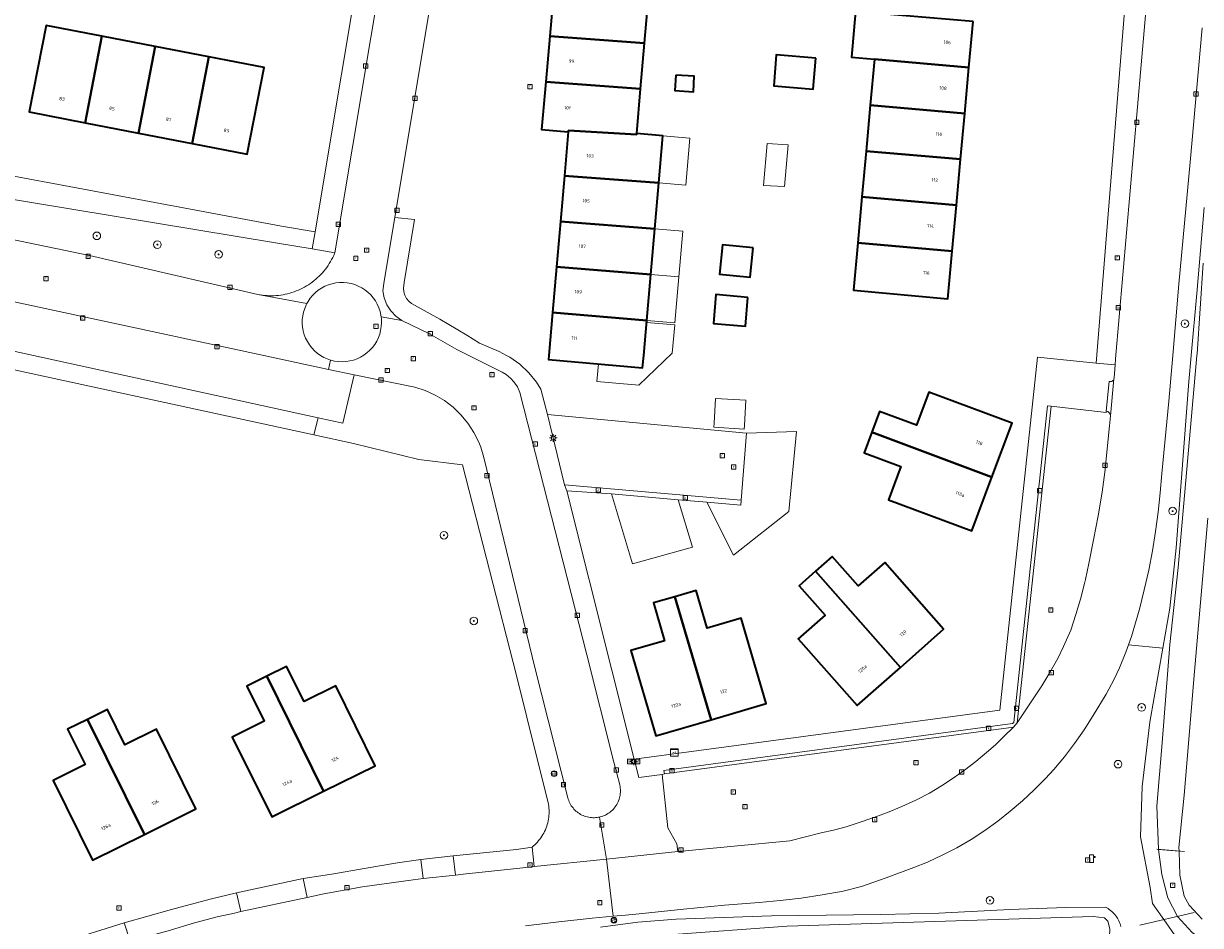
# Model space of a CAD drawing. Header units: metres. Extents: x 253733 to 254887, y 592782 to 593713.
# Tile 11 of 27: x 254125 to 254248, y 593077 to 593172. Entities that reach past the tile are written whole.
import ezdxf
from ezdxf.enums import TextEntityAlignment as Align

# ---------------------------------------------------------------- set-up
doc = ezdxf.new("R2010")
doc.units = ezdxf.units.M
for name, color, linetype, lineweight in [('B-WE-GR-BOOM-S', 5, 'Continuous', 25), ('B-WE-GR-GROENVOORZIENING-GV', 6, 'Continuous', 18), ('B-WE-IE-MEUBILAIR_WEGMEUBILAIR-S', 6, 'Continuous', 25), ('B-WE-IE-MEUBILAIR_WEGMEUBILAIR_VERKEERSBORD-S', 6, 'Continuous', 25), ('B-WE-KL-ET_KAST-S', 6, 'Continuous', 25), ('B-WE-KL-ET_LS_OV_LICHTMAST-S', 6, 'Continuous', 25), ('B-WE-KL-WATER-S', 6, 'Continuous', 25), ('B-WE-KW-KUNSTWERK_DUIKER-G', 6, 'Continuous', 18), ('B-WE-KW-KUNSTWERK_STUW-G', 6, 'Continuous', 18), ('B-WE-OG-BEBOUWING-GV', 2, 'Continuous', 35), ('B-WE-OG-BEBOUWING-T18', 6, 'Continuous', 18), ('B-WE-OG-BEBOUWING_LUIFEL-GV', 2, 'Continuous', 18), ('B-WE-OG-BEBOUWING_OVERBOUWING-GV', 2, 'Continuous', 18), ('B-WE-OG-TERREIN_CULTUURSCHEIDING-GV', 5, 'Continuous', 18), ('B-WE-OG-TERREIN_ERF-GV', 5, 'Continuous', 18), ('B-WE-OG-WATER-GV', 5, 'Continuous', 18), ('B-WE-OG-WATER_SLOOT-GV', 5, 'Continuous', 18), ('B-WE-RI-GWA_KOLK-S', 6, 'Continuous', 25), ('B-WE-RI-GWA_RIOOLPUT-S', 6, 'Continuous', 25), ('B-WE-VH-GOOT-G', 5, 'Continuous', 18), ('B-WE-VH-VERHARDING_BETONSTRAATSTEEN-GV', 5, 'Continuous', 18), ('B-WE-VH-VERHARDING_GESLOTEN-GV', 5, 'Continuous', 18), ('B-WE-VH-VERHARDING_OPEN-GV', 5, 'Continuous', 18), ('B-WE-VH-VERHARDING_TEGEL-GV', 5, 'Continuous', 18)]:
    doc.layers.add(name, color=color, linetype=linetype, lineweight=lineweight)
doc.styles.add('NLCS-ISO', font='NLCS-ISO.ttf')
doc.styles.add('NLCS-ISO-M200-T18', font='NLCS-ISO.ttf', dxfattribs={"height": 0.36})

# ---------------------------------------------------------------- blocks, each defined once
blk = doc.blocks.new('SIE-WEG_VERKEERSBORD-SO')
at = {"color": 0, "linetype": 'ByBlock', "lineweight": 18}
blk.add_lwpolyline([(-1.125, -1.125), (1.125, -1.125), (1.125, 1.125), (-1.125, 1.125)], close=True, dxfattribs=at)
at = {"color": 0, "linetype": 'ByBlock', "lineweight": 18, "style": 'NLCS-ISO'}
blk.add_text('vb', height=1.5, dxfattribs=at).set_placement((0, 0), align=Align.MIDDLE_CENTER)
blk = doc.blocks.new('SIE-WEG_VERKEERSBORD_STRAATNAAM-SO')
at = {"color": 0, "linetype": 'ByBlock', "lineweight": 18}
blk.add_lwpolyline([(-3.25, -1.25), (3.25, -1.25), (3.25, 1.25), (-3.25, 1.25)], close=True, dxfattribs=at)
at = {"color": 0, "linetype": 'ByBlock', "lineweight": 18, "style": 'NLCS-ISO'}
blk.add_text('straat', height=1.5, dxfattribs=at).set_placement((0, 0.15), align=Align.MIDDLE_CENTER)
blk = doc.blocks.new('SKL-WATER_POMP-SO')
at = {"color": 0, "linetype": 'ByBlock', "lineweight": 18}
blk.add_lwpolyline([(1, 1.09), (1, 2), (-1, 2), (-1, -2), (1, -2), (1, 0.57), (1.85, 0.57), (1.85, 1.09)], close=True, dxfattribs=at)
blk = doc.blocks.new('SKL-ET_KAST_ELEKTRA-SO')
at = {"color": 0, "linetype": 'ByBlock', "lineweight": 18}
for points in [[(-2, 2), (2, 2), (2, 1.68), (-2, 1.68)], [(-2, 1.52), (2, 1.52), (2, -2), (-2, -2)]]:
    blk.add_lwpolyline(points, close=True, dxfattribs=at)
at = {"color": 0, "linetype": 'ByBlock', "lineweight": 18, "style": 'NLCS-ISO'}
blk.add_text('et', height=1.5, dxfattribs=at).set_placement((0, 0), align=Align.MIDDLE_CENTER)
blk = doc.blocks.new('SIE-WEG_PAAL_VERKEERSBORD-SO')
at = {"color": 0, "linetype": 'ByBlock', "lineweight": 18}
blk.add_circle((0, 0), 1.5, dxfattribs=at)
at = {"color": 0, "linetype": 'ByBlock', "lineweight": 18, "style": 'NLCS-ISO'}
blk.add_text('vb', height=1.5, dxfattribs=at).set_placement((0, 0.13), align=Align.MIDDLE_CENTER)
blk = doc.blocks.new('SKL-ET_OV_LICHTMAST-SO')
at = {"color": 0, "linetype": 'ByBlock', "lineweight": 18}
for points in [[(-1.25, 0), (-2, 0)], [(-1.41, 1.41), (-0.88, 0.88)], [(0, 2), (0, 1.25)], [(0.88, 0.88), (1.41, 1.41)], [(2, 0), (1.25, 0)], [(-1.41, -1.41), (-0.88, -0.88)], [(0, -1.25), (0, -2)], [(0.88, -0.88), (1.41, -1.41)]]:
    blk.add_lwpolyline(points, dxfattribs=at)
blk.add_circle((0, 0), 1, dxfattribs=at)
blk = doc.blocks.new('SRI-PUT_INSPECTIEPUT_RIOOLPUT-SO')
at = {"color": 0, "linetype": 'ByBlock', "lineweight": 18}
blk.add_lwpolyline([(-1.12, -1.12), (1.12, -1.12), (1.12, 1.12), (-1.12, 1.12)], close=True, dxfattribs=at)
at = {"color": 0, "linetype": 'ByBlock', "lineweight": 18, "style": 'NLCS-ISO'}
blk.add_text('r', height=1.5, dxfattribs=at).set_placement((0, 0.28), align=Align.MIDDLE_CENTER)
blk = doc.blocks.new('SRI-KOLK-SO')
at = {"color": 0, "linetype": 'ByBlock', "lineweight": 18}
blk.add_lwpolyline([(-1.125, -1.125), (1.125, -1.125), (1.125, 1.125), (-1.125, 1.125)], close=True, dxfattribs=at)
at = {"color": 0, "linetype": 'ByBlock', "lineweight": 18, "style": 'NLCS-ISO'}
blk.add_text('k', height=1.5, dxfattribs=at).set_placement((0, 0), align=Align.MIDDLE_CENTER)
blk = doc.blocks.new('SGR-BOOM_01-SO')
at = {"linetype": 'ByBlock', "lineweight": 18}
h = blk.add_hatch(color=0, dxfattribs=at)
h.dxf.hatch_style = 1
edge = h.paths.add_edge_path()
edge.add_arc((0, 0), 0.25, 0, 360)
at = {"color": 0, "linetype": 'ByBlock', "lineweight": 18}
for radius in [2, 0.25]:
    blk.add_circle((0, 0), radius, dxfattribs=at)

msp = doc.modelspace()

# ---------------------------------------------------------------- linework, layer by layer
at = {"layer": 'B-WE-GR-GROENVOORZIENING-GV', "flags": 128}
msp.add_lwpolyline([(254248.553, 593171.064), (254247.308, 593156.973), (254246.112, 593144.193), (254245.483, 593136.733), (254245.08, 593131.95), (254244.334, 593124.349), (254244.173, 593122.32), (254243.958, 593120.297), (254243.688, 593118.28), (254243.364, 593116.271), (254242.964, 593114.218), (254242.505, 593112.178), (254241.987, 593110.152), (254241.158, 593107.297), (254240.852, 593106.412), (254244.442, 593106.054), (254245.183, 593110.239), (254245.829, 593116.581), (254247.17, 593134.018), (254247.422, 593136.733), (254248.023, 593143.218), (254248.757, 593152.235)], dxfattribs=at)
at = {"layer": 'B-WE-KW-KUNSTWERK_DUIKER-G', "flags": 128}
msp.add_lwpolyline([(254242.049, 593077.034), (254247.737, 593078.375)], dxfattribs=at)
at = {"layer": 'B-WE-KW-KUNSTWERK_STUW-G', "flags": 128}
msp.add_lwpolyline([(254246.703, 593084.736), (254243.803, 593084.983)], dxfattribs=at)
at = {"layer": 'B-WE-OG-BEBOUWING-GV', "flags": 128}
for points in [[(254190.998, 593179.014), (254181.07, 593179.794), (254180.23, 593170.192), (254190.162, 593169.441)], [(254224.57, 593171.724), (254214.666, 593172.57), (254212.261, 593172.788), (254211.825, 593167.983), (254214.23, 593167.765), (254224.133, 593166.913)], [(254133.31, 593170.174), (254127.461, 593171.302), (254125.706, 593162.249), (254131.559, 593161.117)], [(254138.906, 593169.094), (254133.31, 593170.174), (254131.559, 593161.117), (254137.155, 593160.035)], [(254190.162, 593169.441), (254180.23, 593170.192), (254179.81, 593165.391), (254189.743, 593164.654)], [(254144.509, 593168.014), (254138.906, 593169.094), (254137.155, 593160.035), (254142.757, 593158.952)], [(254144.509, 593168.014), (254142.757, 593158.952), (254148.525, 593157.837), (254150.314, 593166.894)], [(254208.087, 593167.89), (254203.952, 593168.23), (254203.684, 593164.976), (254207.819, 593164.636)], [(254224.133, 593166.913), (254214.23, 593167.765), (254213.795, 593162.96), (254223.696, 593162.102)], [(254193.422, 593166.118), (254193.327, 593164.484), (254195.274, 593164.37), (254195.369, 593166.004)], [(254189.743, 593164.654), (254179.81, 593165.391), (254179.376, 593160.425), (254182.171, 593160.18), (254182.182, 593160.309), (254189.325, 593159.87), (254189.336, 593160)], [(254223.696, 593162.102), (254213.795, 593162.96), (254213.359, 593158.153), (254223.26, 593157.29)], [(254189.325, 593159.87), (254182.182, 593160.309), (254182.171, 593160.18), (254181.765, 593155.541), (254191.647, 593154.817), (254192.079, 593159.76), (254189.336, 593160)], [(254223.26, 593157.29), (254213.359, 593158.153), (254212.923, 593153.349), (254222.823, 593152.481)], [(254191.647, 593154.817), (254181.765, 593155.541), (254181.349, 593150.773), (254191.227, 593150.015)], [(254222.823, 593152.481), (254212.923, 593153.349), (254212.487, 593148.543), (254222.387, 593147.669)], [(254191.227, 593150.015), (254181.349, 593150.773), (254180.932, 593146.005), (254190.807, 593145.213)], [(254201.534, 593148.014), (254198.318, 593148.338), (254198.013, 593145.254), (254201.231, 593144.937)], [(254222.387, 593147.669), (254212.487, 593148.543), (254212.036, 593143.578), (254221.934, 593142.679)], [(254190.807, 593145.213), (254180.932, 593146.005), (254180.515, 593141.239), (254190.388, 593140.411)], [(254200.987, 593142.812), (254197.63, 593143.102), (254197.373, 593140.082), (254200.737, 593139.796)], [(254190.388, 593140.411), (254180.515, 593141.239), (254180.122, 593136.733), (254180.084, 593136.303), (254189.953, 593135.44), (254190.066, 593136.733)], [(254213.974, 593128.702), (254226.538, 593123.981), (254228.65, 593129.621), (254219.932, 593132.887), (254218.634, 593129.422), (254214.782, 593130.864)], [(254213.974, 593128.702), (254213.166, 593126.54), (254217.015, 593125.098), (254215.709, 593121.613), (254224.426, 593118.346), (254226.538, 593123.981)], [(254208.077, 593114.136), (254216.951, 593104.048), (254221.478, 593108.032), (254215.316, 593115.034), (254212.537, 593112.582), (254209.81, 593115.673)], [(254208.077, 593114.136), (254206.343, 593112.6), (254209.064, 593109.517), (254206.263, 593107.045), (254212.429, 593100.058), (254216.951, 593104.048)], [(254193.332, 593111.453), (254191.098, 593110.799), (254192.262, 593106.842), (254188.717, 593105.799), (254191.325, 593096.863), (254197.117, 593098.553)], [(254193.332, 593111.453), (254197.117, 593098.553), (254202.901, 593100.249), (254200.267, 593109.198), (254196.729, 593108.157), (254195.566, 593112.108)], [(254150.58, 593103.106), (254156.532, 593091.058), (254161.946, 593093.732), (254157.803, 593102.12), (254154.489, 593100.476), (254152.668, 593104.146)], [(254150.58, 593103.106), (254148.492, 593102.065), (254150.309, 593098.402), (254146.974, 593096.747), (254151.121, 593088.389), (254156.532, 593091.058)], [(254131.815, 593098.598), (254137.765, 593086.545), (254143.161, 593089.217), (254139.031, 593097.56), (254135.729, 593095.926), (254133.902, 593099.617)], [(254131.815, 593098.598), (254129.728, 593097.578), (254131.566, 593093.865), (254128.2, 593092.199), (254132.342, 593083.854), (254137.765, 593086.545)]]:
    msp.add_lwpolyline(points, close=True, dxfattribs=at)
at = {"layer": 'B-WE-OG-BEBOUWING_LUIFEL-GV', "flags": 128}
for points in [[(254191.647, 593154.817), (254194.471, 593154.57), (254194.903, 593159.513), (254192.079, 593159.76)], [(254191.227, 593150.015), (254190.807, 593145.214), (254193.761, 593144.955), (254194.18, 593149.757)], [(254193.761, 593144.955), (254190.807, 593145.213), (254190.388, 593140.411), (254193.342, 593140.153)], [(254190.369, 593140.194), (254189.953, 593135.44), (254185.315, 593135.846), (254185.154, 593134.01), (254189.551, 593133.626), (254193.062, 593136.957), (254193.323, 593139.935)]]:
    msp.add_lwpolyline(points, close=True, dxfattribs=at)
at = {"layer": 'B-WE-OG-BEBOUWING_OVERBOUWING-GV', "flags": 128}
for points in [[(254204.823, 593154.435), (254205.193, 593158.808), (254202.996, 593158.948), (254202.626, 593154.553)], [(254197.445, 593129.65), (254197.419, 593129.207), (254200.599, 593129.022), (254200.62, 593129.396), (254200.775, 593132.052), (254197.596, 593132.237)]]:
    msp.add_lwpolyline(points, close=True, dxfattribs=at)
at = {"layer": 'B-WE-OG-TERREIN_CULTUURSCHEIDING-GV', "flags": 128}
for points in [[(254121.054, 593149.489), (254132.027, 593147.193), (254149.659, 593143.114), (254149.896, 593143.073), (254150.134, 593143.039), (254150.373, 593143.014), (254150.613, 593142.996), (254150.853, 593142.986), (254151.094, 593142.985), (254151.334, 593142.991), (254151.574, 593143.005), (254151.814, 593143.028), (254152.052, 593143.058), (254152.29, 593143.096), (254152.526, 593143.142), (254152.76, 593143.196), (254152.993, 593143.258), (254153.223, 593143.327), (254153.451, 593143.404), (254153.676, 593143.489), (254153.898, 593143.581), (254154.117, 593143.68), (254154.333, 593143.786), (254154.545, 593143.9), (254154.753, 593144.021), (254154.957, 593144.148), (254155.157, 593144.282), (254155.352, 593144.423), (254155.542, 593144.57), (254155.727, 593144.724), (254155.907, 593144.883), (254156.082, 593145.049), (254156.251, 593145.22), (254156.414, 593145.396), (254156.571, 593145.578), (254156.722, 593145.765), (254156.867, 593145.957), (254157.005, 593146.154), (254157.137, 593146.355), (254157.262, 593146.561), (254157.38, 593146.77), (254157.491, 593146.984), (254157.595, 593147.2), (254157.692, 593147.421), (254157.722, 593147.494), (254155.34, 593147.893), (254151.697, 593148.504), (254121.694, 593153.472)], [(254238.513, 593130.893), (254238.5, 593130.77), (254232.732, 593131.406), (254229.185, 593098.239), (254231.767, 593102.123), (254232.514, 593103.321), (254233.43, 593104.967), (254234.054, 593106.233), (254234.802, 593107.961), (254235.345, 593109.57), (254235.83, 593111.198), (254236.256, 593112.843), (254236.353, 593113.256), (254236.705, 593114.918), (254237.194, 593117.414)], [(254237.194, 593117.414), (254237.671, 593119.909), (254238.076, 593122.417), (254238.358, 593124.516), (254238.875, 593129.37), (254238.959, 593130.402)], [(254245.684, 593076.003), (254244.795, 593077.269), (254243.373, 593079.293), (254243.114, 593080.968), (254242.1, 593086.272), (254242.28, 593091.563), (254243.073, 593098.32), (254244.442, 593106.054), (254240.852, 593106.412), (254240.582, 593105.629), (254239.91, 593103.997), (254239.344, 593102.8), (254238.511, 593101.244), (254237.148, 593098.986), (254236.195, 593097.515), (254235.189, 593096.081), (254234.131, 593094.684), (254233.023, 593093.327), (254232.16, 593092.389), (254230.971, 593091.211), (254229.741, 593090.077), (254228.47, 593088.987), (254227.162, 593087.944), (254225.791, 593086.948), (254224.351, 593086.014), (254222.868, 593085.15), (254221.346, 593084.358), (254219.788, 593083.639), (254218.359, 593083.059), (254215.477, 593081.981), (254212.898, 593081.071), (254210.946, 593080.61), (254208.762, 593080.204), (254206.566, 593079.868), (254204.36, 593079.603), (254202.147, 593079.408), (254198.523, 593079.118), (254194.229, 593078.714), (254189.942, 593078.25), (254188.161, 593078.089), (254186.875, 593077.974), (254184.658, 593077.775), (254181.162, 593077.397), (254177.673, 593076.955)], [(254185.542, 593076.82), (254189.467, 593077.352), (254193.454, 593077.643), (254203.467, 593078.024), (254214.922, 593078.153), (254220.996, 593078.284), (254228.413, 593078.657), (254234.289, 593078.898), (254238.429, 593078.922), (254238.569, 593078.847), (254238.705, 593078.764), (254238.836, 593078.675), (254238.963, 593078.579), (254239.085, 593078.477), (254239.201, 593078.37), (254239.312, 593078.256), (254239.418, 593078.137), (254239.517, 593078.012), (254239.609, 593077.883), (254239.695, 593077.75), (254239.775, 593077.612), (254239.847, 593077.471), (254239.912, 593077.326), (254239.969, 593077.177), (254240.019, 593077.027), (254240.062, 593076.874)]]:
    msp.add_lwpolyline(points, dxfattribs=at)
at = {"layer": 'B-WE-OG-TERREIN_CULTUURSCHEIDING-GV'}
msp.add_lwpolyline([(254238.959, 593130.402, 0.3835299), (254238.513, 593130.893)], format="xyb", dxfattribs=at)
at = {"layer": 'B-WE-OG-TERREIN_CULTUURSCHEIDING-GV', "flags": 128}
msp.add_lwpolyline([(254218.569, 593090.131), (254220.018, 593090.86), (254221.27, 593091.619), (254222.492, 593092.424), (254223.683, 593093.276), (254224.841, 593094.171), (254225.965, 593095.11), (254226.921, 593095.936), (254227.818, 593096.825), (254228.785, 593097.794), (254192.251, 593092.882), (254191.991, 593092.836), (254192.593, 593087.246), (254193.544, 593085.544), (254193.627, 593084.745), (254193.724, 593084.755), (254205.369, 593085.877), (254207.032, 593086.292), (254208.644, 593086.704), (254209.96, 593086.985), (254211.259, 593087.338), (254212.537, 593087.761), (254214.077, 593088.27), (254215.597, 593088.835), (254217.095, 593089.455)], close=True, dxfattribs=at)
at = {"layer": 'B-WE-OG-TERREIN_ERF-GV', "flags": 128}
for points in [[(254172.407, 593201.787), (254163.985, 593151.196), (254166.072, 593150.977), (254164.965, 593144.372), (254164.904, 593143.775), (254164.948, 593143.402), (254165.059, 593143.044), (254165.234, 593142.711), (254165.466, 593142.416), (254165.749, 593142.169), (254168.711, 593140.539), (254171.538, 593138.84), (254172.879, 593138.034), (254174.922, 593137.136), (254175.692, 593136.733), (254176.056, 593136.543), (254177.099, 593135.801), (254178.033, 593134.926), (254178.84, 593133.932), (254179.299, 593133.213), (254179.995, 593130.535), (254200.852, 593128.597), (254206.083, 593128.773), (254205.279, 593120.373), (254199.459, 593115.786), (254196.67, 593121.345), (254193.68, 593121.614), (254195.181, 593116.641), (254188.91, 593114.891), (254186.693, 593122.232), (254182.012, 593122.531), (254189.073, 593094.42), (254227.388, 593099.555), (254231.319, 593136.551), (254237.447, 593135.935), (254240.682, 593175.844)], [(254156.485, 593184.669), (254152.003, 593185.352), (254151.963, 593185.112), (254152.472, 593185.021), (254151.788, 593181.199), (254145.938, 593182.245), (254146.161, 593183.491), (254140.346, 593184.461), (254140.174, 593184.49), (254139.423, 593178.674), (254131.714, 593179.983), (254126.604, 593180.848), (254127.06, 593183.235), (254113.133, 593185.696), (254097.653, 593188.519), (254069.206, 593193.326), (254065.178, 593168.929), (254096.995, 593163.627), (254122.534, 593159.471), (254121.82, 593155.936), (254152.14, 593150.29), (254155.663, 593149.687), (254161.129, 593182.547)], [(254190.998, 593179.014), (254190.162, 593169.441), (254189.743, 593164.654), (254189.336, 593160), (254192.079, 593159.76), (254191.647, 593154.817), (254190.807, 593145.213), (254190.388, 593140.411), (254190.066, 593136.733), (254189.953, 593135.44), (254180.084, 593136.303), (254180.122, 593136.733), (254180.515, 593141.239), (254180.932, 593146.005), (254181.349, 593150.773), (254181.765, 593155.541), (254182.171, 593160.18), (254179.376, 593160.425), (254179.81, 593165.391), (254181.07, 593179.794)], [(254224.57, 593171.724), (254223.696, 593162.102), (254223.26, 593157.29), (254222.823, 593152.481), (254222.387, 593147.669), (254221.934, 593142.679), (254212.036, 593143.578), (254212.487, 593148.543), (254212.923, 593153.349), (254213.359, 593158.153), (254213.795, 593162.96), (254214.23, 593167.765), (254211.825, 593167.983), (254212.261, 593172.788)], [(254128.978, 593075.179), (254135.664, 593077.262), (254140.603, 593078.671), (254144.642, 593079.758), (254147.398, 593080.424), (254154.404, 593081.937), (254157.602, 593082.413), (254160.788, 593082.958), (254164.291, 593083.559), (254166.716, 593083.898), (254170.093, 593084.282), (254176.743, 593084.975), (254178.369, 593085.215), (254178.519, 593085.338), (254178.663, 593085.466), (254178.802, 593085.601), (254178.936, 593085.742), (254179.063, 593085.887), (254179.185, 593086.038), (254179.299, 593086.194), (254179.408, 593086.354), (254179.51, 593086.519), (254179.605, 593086.688), (254179.692, 593086.86), (254179.773, 593087.036), (254179.846, 593087.215), (254179.912, 593087.397), (254179.97, 593087.582), (254180.021, 593087.769), (254180.064, 593087.957), (254180.099, 593088.148), (254180.126, 593088.339), (254180.145, 593088.532), (254180.156, 593088.725), (254180.159, 593088.919), (254180.154, 593089.113), (254180.141, 593089.306), (254180.121, 593089.498), (254180.092, 593089.69), (254180.055, 593089.88), (254180.032, 593089.983), (254179.745, 593091.131), (254178.909, 593094.476), (254176.728, 593103.203), (254171.099, 593125.258), (254166.528, 593125.825), (254159.661, 593127.514), (254155.53, 593128.411), (254117.192, 593136.733)]]:
    msp.add_lwpolyline(points, dxfattribs=at)
for points in [[(254127.461, 593171.302), (254133.31, 593170.174), (254138.906, 593169.094), (254144.509, 593168.014), (254150.314, 593166.894), (254148.525, 593157.837), (254142.757, 593158.952), (254137.155, 593160.035), (254131.559, 593161.117), (254125.706, 593162.249)], [(254208.087, 593167.89), (254207.819, 593164.636), (254203.684, 593164.976), (254203.952, 593168.23)], [(254195.369, 593166.004), (254195.274, 593164.37), (254193.327, 593164.484), (254193.422, 593166.118)], [(254204.823, 593154.435), (254202.626, 593154.553), (254202.996, 593158.948), (254205.193, 593158.808)], [(254201.534, 593148.014), (254201.231, 593144.937), (254198.013, 593145.254), (254198.318, 593148.338)], [(254200.987, 593142.812), (254200.737, 593139.796), (254197.373, 593140.082), (254197.63, 593143.102)], [(254200.775, 593132.052), (254200.62, 593129.396), (254200.599, 593129.022), (254197.419, 593129.207), (254197.445, 593129.65), (254197.596, 593132.237)], [(254228.65, 593129.621), (254226.538, 593123.981), (254224.426, 593118.346), (254215.709, 593121.613), (254217.015, 593125.098), (254213.166, 593126.54), (254214.782, 593130.864), (254218.634, 593129.422), (254219.932, 593132.887)], [(254208.077, 593114.136), (254209.81, 593115.673), (254212.537, 593112.582), (254215.316, 593115.034), (254221.478, 593108.032), (254216.951, 593104.048), (254212.429, 593100.058), (254206.263, 593107.045), (254209.064, 593109.517), (254206.343, 593112.6)], [(254193.332, 593111.453), (254195.566, 593112.108), (254196.729, 593108.157), (254200.267, 593109.198), (254202.901, 593100.249), (254197.117, 593098.553), (254191.325, 593096.863), (254188.717, 593105.799), (254192.262, 593106.842), (254191.098, 593110.799)], [(254148.492, 593102.065), (254150.58, 593103.106), (254152.668, 593104.146), (254154.489, 593100.476), (254157.803, 593102.12), (254161.946, 593093.732), (254156.532, 593091.058), (254151.121, 593088.389), (254146.974, 593096.747), (254150.309, 593098.402)], [(254132.342, 593083.854), (254128.2, 593092.199), (254131.566, 593093.865), (254129.728, 593097.578), (254131.815, 593098.598), (254133.902, 593099.617), (254135.729, 593095.926), (254139.031, 593097.56), (254143.161, 593089.217), (254137.765, 593086.545)]]:
    msp.add_lwpolyline(points, close=True, dxfattribs=at)
at = {"layer": 'B-WE-OG-WATER-GV', "flags": 128}
for points in [[(254248.659, 593146.416), (254248.028, 593136.916), (254248.012, 593136.733), (254246.062, 593114.522), (254245.186, 593106.453), (254244.391, 593096.135), (254243.818, 593089.495), (254243.986, 593084.996), (254243.99, 593084.968), (254246.139, 593084.784), (254246.127, 593085.18), (254246.667, 593090.646), (254247.75, 593103.608), (254249.168, 593119.691)], [(254248.549, 593077.67), (254247.212, 593079.138), (254246.686, 593080.08), (254246.213, 593082.274), (254246.139, 593084.784), (254243.99, 593084.968), (254244.353, 593082.325), (254244.962, 593079.91), (254245.994, 593077.928), (254247.508, 593076.26), (254250.468, 593074.136)]]:
    msp.add_lwpolyline(points, dxfattribs=at)
msp.add_lwpolyline([(254238.341, 593077.802), (254237.148, 593077.935), (254205.079, 593076.929), (254180.303, 593075.102), (254177.982, 593074.885), (254178.126, 593072.718), (254178.227, 593072.758), (254183.052, 593073.579), (254195.777, 593074.408), (254235.128, 593075.312), (254238.413, 593075.453), (254238.855, 593075.826), (254238.885, 593076.642), (254238.695, 593077.44)], close=True, dxfattribs=at)
at = {"layer": 'B-WE-OG-WATER_SLOOT-GV', "flags": 128}
for points in [[(254248.757, 593152.235), (254248.023, 593143.218), (254247.422, 593136.733), (254247.17, 593134.018), (254245.829, 593116.581), (254245.183, 593110.239), (254244.442, 593106.054), (254243.073, 593098.32), (254242.28, 593091.563), (254242.1, 593086.272), (254243.114, 593080.968), (254243.373, 593079.293), (254244.795, 593077.269), (254245.684, 593076.003), (254246.798, 593075.234), (254252.081, 593071.592)], [(254250.468, 593074.136), (254247.508, 593076.26), (254245.994, 593077.928), (254244.962, 593079.91), (254244.353, 593082.325), (254243.99, 593084.968), (254243.986, 593084.996), (254243.818, 593089.495), (254244.391, 593096.135), (254245.186, 593106.453), (254246.062, 593114.522), (254248.012, 593136.733), (254248.028, 593136.916), (254248.659, 593146.416)], [(254249.168, 593119.691), (254247.75, 593103.608), (254246.667, 593090.646), (254246.127, 593085.18), (254246.139, 593084.784), (254246.213, 593082.274), (254246.686, 593080.08), (254247.212, 593079.138), (254248.549, 593077.67)], [(254240.062, 593076.874), (254240.019, 593077.027), (254239.969, 593077.177), (254239.912, 593077.326), (254239.847, 593077.471), (254239.775, 593077.612), (254239.695, 593077.75), (254239.609, 593077.883), (254239.517, 593078.012), (254239.418, 593078.137), (254239.312, 593078.256), (254239.201, 593078.37), (254239.085, 593078.477), (254238.963, 593078.579), (254238.836, 593078.675), (254238.705, 593078.764), (254238.569, 593078.847), (254238.429, 593078.922), (254234.289, 593078.898), (254228.413, 593078.657), (254220.996, 593078.284), (254214.922, 593078.153), (254203.467, 593078.024), (254193.454, 593077.643), (254189.467, 593077.352), (254185.542, 593076.82)], [(254205.079, 593076.929), (254237.148, 593077.935), (254238.341, 593077.802), (254238.695, 593077.44), (254238.885, 593076.642)]]:
    msp.add_lwpolyline(points, dxfattribs=at)
at = {"layer": 'B-WE-VH-GOOT-G', "flags": 128}
for points in [[(254232.732, 593131.406), (254232.359, 593131.438), (254228.836, 593098.27), (254228.704, 593098.157), (254192.178, 593093.251), (254192.251, 593092.882)], [(254181.778, 593123.184), (254200.291, 593121.55)]]:
    msp.add_lwpolyline(points, dxfattribs=at)
at = {"layer": 'B-WE-VH-VERHARDING_BETONSTRAATSTEEN-GV', "flags": 128}
for points in [[(254238.84, 593133.999), (254238.513, 593130.893)], [(254238.959, 593130.402), (254239.324, 593134.296)]]:
    msp.add_lwpolyline(points, dxfattribs=at)
at = {"layer": 'B-WE-VH-VERHARDING_BETONSTRAATSTEEN-GV'}
for points in [[(254239.324, 593134.296, -0.4216777), (254238.84, 593133.999)], [(254238.513, 593130.893, -0.3835299), (254238.959, 593130.402)]]:
    msp.add_lwpolyline(points, format="xyb", dxfattribs=at)
at = {"layer": 'B-WE-VH-VERHARDING_BETONSTRAATSTEEN-GV', "flags": 128}
for points in [[(254200.852, 593128.597), (254200.291, 593121.55), (254200.246, 593121.027), (254196.67, 593121.345), (254199.459, 593115.786), (254205.279, 593120.373), (254206.083, 593128.773)], [(254193.68, 593121.614), (254186.693, 593122.232), (254188.91, 593114.891), (254195.181, 593116.641)]]:
    msp.add_lwpolyline(points, close=True, dxfattribs=at)
at = {"layer": 'B-WE-VH-VERHARDING_GESLOTEN-GV', "flags": 128}
for points in [[(254242.938, 593176.039), (254239.489, 593136.388), (254239.438, 593135.735), (254239.333, 593134.395), (254239.324, 593134.296), (254238.959, 593130.402), (254238.875, 593129.37), (254238.358, 593124.516), (254238.076, 593122.417), (254237.671, 593119.909), (254237.194, 593117.414), (254236.705, 593114.918), (254236.353, 593113.256), (254236.256, 593112.843), (254235.83, 593111.198), (254235.345, 593109.57), (254234.802, 593107.961), (254234.054, 593106.233), (254233.43, 593104.967), (254232.514, 593103.321), (254231.767, 593102.123), (254229.185, 593098.239), (254228.785, 593097.794), (254227.818, 593096.825), (254226.921, 593095.936), (254225.965, 593095.11), (254224.841, 593094.171), (254223.683, 593093.276), (254222.492, 593092.424), (254221.27, 593091.619), (254220.018, 593090.86), (254218.569, 593090.131), (254217.095, 593089.455), (254215.597, 593088.835), (254214.077, 593088.27), (254212.537, 593087.761), (254211.259, 593087.338), (254209.96, 593086.985), (254208.644, 593086.704), (254207.032, 593086.292), (254205.369, 593085.877), (254193.724, 593084.755), (254193.627, 593084.745), (254186.164, 593083.964), (254186.875, 593077.974), (254188.161, 593078.089), (254189.942, 593078.25), (254194.229, 593078.714), (254198.523, 593079.118), (254202.147, 593079.408), (254204.36, 593079.603), (254206.566, 593079.868), (254208.762, 593080.204), (254210.946, 593080.61), (254212.898, 593081.071), (254215.477, 593081.981), (254218.359, 593083.059), (254219.788, 593083.639), (254221.346, 593084.358), (254222.868, 593085.15), (254224.351, 593086.014), (254225.791, 593086.948), (254227.162, 593087.944), (254228.47, 593088.987), (254229.741, 593090.077), (254230.971, 593091.211), (254232.16, 593092.389), (254233.023, 593093.327), (254234.131, 593094.684), (254235.189, 593096.081), (254236.195, 593097.515), (254237.148, 593098.986), (254238.511, 593101.244), (254239.344, 593102.8), (254239.91, 593103.997), (254240.582, 593105.629), (254240.852, 593106.412), (254241.158, 593107.297), (254241.987, 593110.152), (254242.505, 593112.178), (254242.964, 593114.218), (254243.364, 593116.271), (254243.688, 593118.28), (254243.958, 593120.297), (254244.173, 593122.32), (254244.334, 593124.349), (254245.08, 593131.95), (254245.483, 593136.733), (254246.112, 593144.193), (254247.308, 593156.973), (254248.553, 593171.064)], [(254177.673, 593076.955), (254181.162, 593077.397), (254184.658, 593077.775), (254186.875, 593077.974), (254186.164, 593083.964), (254178.606, 593083.173), (254177.1, 593083.015), (254171.152, 593082.386), (254170.343, 593082.285), (254166.981, 593081.908), (254165.928, 593081.768), (254160.598, 593081.052), (254156.559, 593080.326), (254154.831, 593079.942), (254147.877, 593078.456), (254147.191, 593078.289), (254145.393, 593077.907), (254143.006, 593077.258), (254140.243, 593076.422)]]:
    msp.add_lwpolyline(points, dxfattribs=at)
at = {"layer": 'B-WE-VH-VERHARDING_OPEN-GV', "flags": 128}
for points in [[(254163.383, 593181.378), (254157.722, 593147.494), (254157.692, 593147.421), (254157.595, 593147.2), (254157.491, 593146.984), (254157.38, 593146.77), (254157.262, 593146.561), (254157.137, 593146.355), (254157.005, 593146.154), (254156.867, 593145.957), (254156.722, 593145.765), (254156.571, 593145.578), (254156.414, 593145.396), (254156.251, 593145.22), (254156.082, 593145.049), (254155.907, 593144.883), (254155.727, 593144.724), (254155.542, 593144.57), (254155.352, 593144.423), (254155.157, 593144.282), (254154.957, 593144.148), (254154.753, 593144.021), (254154.545, 593143.9), (254154.333, 593143.786), (254154.117, 593143.68), (254153.898, 593143.581), (254153.676, 593143.489), (254153.451, 593143.404), (254153.223, 593143.327), (254152.993, 593143.258), (254152.76, 593143.196), (254152.526, 593143.142), (254152.29, 593143.096), (254152.052, 593143.058), (254151.814, 593143.028), (254151.574, 593143.005), (254151.334, 593142.991), (254151.094, 593142.985), (254150.853, 593142.986), (254150.613, 593142.996), (254150.373, 593143.014), (254150.134, 593143.039), (254149.896, 593143.073), (254149.659, 593143.114), (254154.797, 593142.19), (254154.905, 593142.388), (254155.13, 593142.72), (254155.386, 593143.029), (254155.671, 593143.312), (254155.982, 593143.566), (254156.316, 593143.788), (254156.67, 593143.978), (254157.041, 593144.132), (254157.425, 593144.25), (254157.818, 593144.33), (254158.217, 593144.372), (254158.619, 593144.375), (254159.018, 593144.34), (254159.413, 593144.266), (254159.799, 593144.154), (254160.172, 593144.006), (254160.528, 593143.822), (254160.866, 593143.605), (254161.181, 593143.356), (254161.47, 593143.078), (254161.732, 593142.773), (254161.962, 593142.444), (254162.16, 593142.095), (254162.323, 593141.728), (254162.451, 593141.348), (254162.54, 593140.956), (254162.561, 593140.794), (254164.718, 593140.406), (254164.092, 593140.845), (254163.562, 593141.397), (254163.15, 593142.042), (254162.872, 593142.754), (254162.738, 593143.508), (254162.888, 593144.526), (254163.985, 593151.196), (254172.407, 593201.787)], [(254161.129, 593182.547), (254155.663, 593149.687), (254155.34, 593147.893), (254157.722, 593147.494), (254163.383, 593181.378)], [(254121.694, 593153.472), (254151.697, 593148.504), (254155.34, 593147.893), (254155.663, 593149.687), (254152.14, 593150.29), (254121.82, 593155.936)], [(254092.414, 593149.164), (254150.264, 593136.733), (254157.063, 593135.272), (254157.251, 593136.249), (254156.915, 593136.364), (254156.55, 593136.531), (254156.202, 593136.731), (254155.875, 593136.965), (254155.573, 593137.229), (254155.297, 593137.52), (254155.051, 593137.837), (254154.836, 593138.177), (254154.656, 593138.535), (254154.51, 593138.909), (254154.402, 593139.296), (254154.331, 593139.691), (254154.299, 593140.091), (254154.305, 593140.492), (254154.351, 593140.891), (254154.434, 593141.284), (254154.555, 593141.667), (254154.712, 593142.036), (254154.797, 593142.19), (254149.659, 593143.114), (254132.027, 593147.193), (254121.054, 593149.489)], [(254117.192, 593136.733), (254155.53, 593128.411), (254155.975, 593130.19), (254126.133, 593136.733), (254091.414, 593144.345)]]:
    msp.add_lwpolyline(points, dxfattribs=at)
for points in [[(254242.938, 593176.039), (254244.503, 593195.185), (254244.591, 593196.052), (254242.18, 593196.285), (254240.894, 593181.409), (254240.682, 593175.844), (254237.447, 593135.935), (254239.438, 593135.735), (254239.489, 593136.388)], [(254172.879, 593138.034), (254171.538, 593138.84), (254168.711, 593140.539), (254165.749, 593142.169), (254165.466, 593142.416), (254165.234, 593142.711), (254165.059, 593143.044), (254164.948, 593143.402), (254164.904, 593143.775), (254164.965, 593144.372), (254166.072, 593150.977), (254163.985, 593151.196), (254162.888, 593144.526), (254162.738, 593143.508), (254162.872, 593142.754), (254163.15, 593142.042), (254163.562, 593141.397), (254164.092, 593140.845), (254164.718, 593140.406), (254167.552, 593139.037), (254170.478, 593137.37), (254171.737, 593136.733), (254175.235, 593134.964), (254175.649, 593134.721), (254176.146, 593134.319), (254176.471, 593133.966), (254176.831, 593133.437), (254177.097, 593132.855), (254184.126, 593105.371), (254186.955, 593094.108), (254187.55, 593091.738), (254187.56, 593091.696), (254187.588, 593091.549), (254187.609, 593091.401), (254187.622, 593091.251), (254187.626, 593091.102), (254187.623, 593090.952), (254187.612, 593090.803), (254187.593, 593090.655), (254187.566, 593090.507), (254187.531, 593090.362), (254187.488, 593090.218), (254187.438, 593090.077), (254187.38, 593089.939), (254187.315, 593089.804), (254187.243, 593089.673), (254187.164, 593089.546), (254187.078, 593089.423), (254186.986, 593089.305), (254186.888, 593089.193), (254186.784, 593089.085), (254186.674, 593088.983), (254186.559, 593088.888), (254186.439, 593088.798), (254186.314, 593088.715), (254186.185, 593088.639), (254186.053, 593088.57), (254185.916, 593088.508), (254185.777, 593088.453), (254185.635, 593088.406), (254185.49, 593088.367), (254185.429, 593088.354), (254186.164, 593083.964), (254193.627, 593084.745), (254193.544, 593085.544), (254192.593, 593087.246), (254191.991, 593092.836), (254189.55, 593092.519), (254189.073, 593094.42), (254182.012, 593122.531), (254181.778, 593123.184), (254179.995, 593130.535), (254179.299, 593133.213), (254178.84, 593133.932), (254178.033, 593134.926), (254177.099, 593135.801), (254176.056, 593136.543), (254175.692, 593136.733), (254174.922, 593137.136)], [(254092.414, 593149.164), (254091.414, 593144.345), (254126.133, 593136.733), (254155.975, 593130.19), (254158.568, 593129.622), (254159.745, 593134.696), (254157.063, 593135.272), (254150.264, 593136.733)], [(254162.561, 593140.794), (254162.54, 593140.956), (254162.451, 593141.348), (254162.323, 593141.728), (254162.16, 593142.095), (254161.962, 593142.444), (254161.732, 593142.773), (254161.47, 593143.078), (254161.181, 593143.356), (254160.866, 593143.605), (254160.528, 593143.822), (254160.172, 593144.006), (254159.799, 593144.154), (254159.413, 593144.266), (254159.018, 593144.34), (254158.619, 593144.375), (254158.217, 593144.372), (254157.818, 593144.33), (254157.425, 593144.25), (254157.041, 593144.132), (254156.67, 593143.978), (254156.316, 593143.788), (254155.982, 593143.566), (254155.671, 593143.312), (254155.386, 593143.029), (254155.13, 593142.72), (254154.905, 593142.388), (254154.797, 593142.19), (254154.712, 593142.036), (254154.555, 593141.667), (254154.434, 593141.284), (254154.351, 593140.891), (254154.305, 593140.492), (254154.299, 593140.091), (254154.331, 593139.691), (254154.402, 593139.296), (254154.51, 593138.909), (254154.656, 593138.535), (254154.836, 593138.177), (254155.051, 593137.837), (254155.297, 593137.52), (254155.573, 593137.229), (254155.875, 593136.965), (254156.202, 593136.731), (254156.55, 593136.531), (254156.915, 593136.364), (254157.251, 593136.249), (254157.295, 593136.234), (254157.685, 593136.141), (254158.083, 593136.086), (254158.484, 593136.07), (254158.885, 593136.093), (254159.282, 593136.154), (254159.671, 593136.253), (254160.048, 593136.389), (254160.411, 593136.561), (254160.755, 593136.768), (254161.078, 593137.006), (254161.376, 593137.275), (254161.647, 593137.571), (254161.889, 593137.892), (254162.098, 593138.235), (254162.273, 593138.596), (254162.412, 593138.972), (254162.514, 593139.36), (254162.579, 593139.757), (254162.605, 593140.157), (254162.592, 593140.558)], [(254184.126, 593105.371), (254177.097, 593132.855), (254176.831, 593133.437), (254176.471, 593133.966), (254176.146, 593134.319), (254175.649, 593134.721), (254175.235, 593134.964), (254171.737, 593136.733), (254170.478, 593137.37), (254167.552, 593139.037), (254164.718, 593140.406), (254162.561, 593140.794), (254162.592, 593140.558), (254162.605, 593140.157), (254162.579, 593139.757), (254162.514, 593139.36), (254162.412, 593138.972), (254162.273, 593138.596), (254162.098, 593138.235), (254161.889, 593137.892), (254161.647, 593137.571), (254161.376, 593137.275), (254161.078, 593137.006), (254160.755, 593136.768), (254160.411, 593136.561), (254160.048, 593136.389), (254159.671, 593136.253), (254159.282, 593136.154), (254158.885, 593136.093), (254158.484, 593136.07), (254158.083, 593136.086), (254157.685, 593136.141), (254157.295, 593136.234), (254157.251, 593136.249), (254157.063, 593135.272), (254159.745, 593134.696), (254166.097, 593133.403), (254167.184, 593133.052), (254168.223, 593132.58), (254169.202, 593131.993), (254170.108, 593131.299), (254170.929, 593130.506), (254171.654, 593129.625), (254172.275, 593128.667), (254172.783, 593127.645), (254172.992, 593127.114), (254173.319, 593126.02), (254178.707, 593103.903), (254182.119, 593090.366), (254182.161, 593090.223), (254182.212, 593090.081), (254182.269, 593089.943), (254182.334, 593089.808), (254182.406, 593089.677), (254182.484, 593089.55), (254182.57, 593089.427), (254182.662, 593089.309), (254182.76, 593089.196), (254182.864, 593089.088), (254182.974, 593088.986), (254183.089, 593088.89), (254183.209, 593088.801), (254183.333, 593088.718), (254183.462, 593088.641), (254183.594, 593088.572), (254183.731, 593088.51), (254183.87, 593088.455), (254184.012, 593088.408), (254184.156, 593088.368), (254184.302, 593088.336), (254184.45, 593088.312), (254184.599, 593088.296), (254184.748, 593088.288), (254184.898, 593088.288), (254185.048, 593088.296), (254185.196, 593088.312), (254185.344, 593088.335), (254185.429, 593088.354), (254185.49, 593088.367), (254185.635, 593088.406), (254185.777, 593088.453), (254185.916, 593088.508), (254186.053, 593088.57), (254186.185, 593088.639), (254186.314, 593088.715), (254186.439, 593088.798), (254186.559, 593088.888), (254186.674, 593088.983), (254186.784, 593089.085), (254186.888, 593089.193), (254186.986, 593089.305), (254187.078, 593089.423), (254187.164, 593089.546), (254187.243, 593089.673), (254187.315, 593089.804), (254187.38, 593089.939), (254187.438, 593090.077), (254187.488, 593090.218), (254187.531, 593090.362), (254187.566, 593090.507), (254187.593, 593090.655), (254187.612, 593090.803), (254187.623, 593090.952), (254187.626, 593091.102), (254187.622, 593091.251), (254187.609, 593091.401), (254187.588, 593091.549), (254187.56, 593091.696), (254187.55, 593091.738), (254186.955, 593094.108)], [(254166.097, 593133.403), (254159.745, 593134.696), (254158.568, 593129.622), (254155.975, 593130.19), (254155.53, 593128.411), (254159.661, 593127.514), (254166.528, 593125.825), (254171.099, 593125.258), (254176.728, 593103.203), (254178.909, 593094.476), (254179.745, 593091.131), (254180.032, 593089.983), (254180.055, 593089.88), (254180.092, 593089.69), (254180.121, 593089.498), (254180.141, 593089.306), (254180.154, 593089.113), (254180.159, 593088.919), (254180.156, 593088.725), (254180.145, 593088.532), (254180.126, 593088.339), (254180.099, 593088.148), (254180.064, 593087.957), (254180.021, 593087.769), (254179.97, 593087.582), (254179.912, 593087.397), (254179.846, 593087.215), (254179.773, 593087.036), (254179.692, 593086.86), (254179.605, 593086.688), (254179.51, 593086.519), (254179.408, 593086.354), (254179.299, 593086.194), (254179.185, 593086.038), (254179.063, 593085.887), (254178.936, 593085.742), (254178.802, 593085.601), (254178.663, 593085.466), (254178.519, 593085.338), (254178.369, 593085.215), (254178.606, 593083.173), (254186.164, 593083.964), (254185.429, 593088.354), (254185.344, 593088.335), (254185.196, 593088.312), (254185.048, 593088.296), (254184.898, 593088.288), (254184.748, 593088.288), (254184.599, 593088.296), (254184.45, 593088.312), (254184.302, 593088.336), (254184.156, 593088.368), (254184.012, 593088.408), (254183.87, 593088.455), (254183.731, 593088.51), (254183.594, 593088.572), (254183.462, 593088.641), (254183.333, 593088.718), (254183.209, 593088.801), (254183.089, 593088.89), (254182.974, 593088.986), (254182.864, 593089.088), (254182.76, 593089.196), (254182.662, 593089.309), (254182.57, 593089.427), (254182.484, 593089.55), (254182.406, 593089.677), (254182.334, 593089.808), (254182.269, 593089.943), (254182.212, 593090.081), (254182.161, 593090.223), (254182.119, 593090.366), (254178.707, 593103.903), (254173.319, 593126.02), (254172.992, 593127.114), (254172.783, 593127.645), (254172.275, 593128.667), (254171.654, 593129.625), (254170.929, 593130.506), (254170.108, 593131.299), (254169.202, 593131.993), (254168.223, 593132.58), (254167.184, 593133.052)], [(254200.852, 593128.597), (254179.995, 593130.535), (254181.778, 593123.184), (254182.012, 593122.531), (254186.693, 593122.232), (254193.68, 593121.614), (254196.67, 593121.345), (254200.246, 593121.027), (254200.291, 593121.55)], [(254178.369, 593085.215), (254176.743, 593084.975), (254170.093, 593084.282), (254170.343, 593082.285), (254171.152, 593082.386), (254177.1, 593083.015), (254178.606, 593083.173)], [(254166.716, 593083.898), (254164.291, 593083.559), (254160.788, 593082.958), (254157.602, 593082.413), (254154.404, 593081.937), (254154.831, 593079.942), (254156.559, 593080.326), (254160.598, 593081.052), (254165.928, 593081.768), (254166.981, 593081.908)], [(254145.393, 593077.907), (254147.191, 593078.289), (254147.877, 593078.456), (254147.398, 593080.424), (254144.642, 593079.758), (254140.603, 593078.671), (254135.664, 593077.262), (254136.262, 593075.344), (254137.534, 593075.719), (254140.243, 593076.422), (254143.006, 593077.258)]]:
    msp.add_lwpolyline(points, close=True, dxfattribs=at)
at = {"layer": 'B-WE-VH-VERHARDING_TEGEL-GV', "flags": 128}
for points in [[(254239.324, 593134.296), (254239.333, 593134.395), (254239.438, 593135.735), (254237.447, 593135.935), (254231.319, 593136.551), (254227.388, 593099.555), (254189.073, 593094.42), (254189.55, 593092.519), (254191.991, 593092.836), (254192.251, 593092.882), (254228.785, 593097.794)], [(254228.785, 593097.794), (254229.185, 593098.239), (254232.732, 593131.406), (254238.5, 593130.77), (254238.513, 593130.893), (254238.84, 593133.999)]]:
    msp.add_lwpolyline(points, dxfattribs=at)
at = {"layer": 'B-WE-VH-VERHARDING_TEGEL-GV'}
msp.add_lwpolyline([(254238.84, 593133.999, 0.4216777), (254239.324, 593134.296)], format="xyb", dxfattribs=at)
at = {"layer": 'B-WE-VH-VERHARDING_TEGEL-GV', "flags": 128}
for points in [[(254170.093, 593084.282), (254166.716, 593083.898), (254166.981, 593081.908), (254170.343, 593082.285)], [(254154.404, 593081.937), (254147.398, 593080.424), (254147.877, 593078.456), (254154.831, 593079.942)], [(254136.262, 593075.344), (254135.664, 593077.262), (254128.978, 593075.179), (254129.589, 593073.258), (254132.497, 593074.171)]]:
    msp.add_lwpolyline(points, close=True, dxfattribs=at)

# ---------------------------------------------------------------- block references
at = {"layer": 'B-WE-GR-BOOM-S', "xscale": 0.2, "yscale": 0.2, "zscale": 0.2}
for p in [(254132.784, 593149.265), (254139.134, 593148.343), (254145.54, 593147.315), (254246.751, 593140.062), (254245.46, 593120.416), (254169.139, 593117.889), (254172.272, 593108.914), (254242.226, 593099.845), (254239.763, 593093.902), (254226.331, 593079.619)]:
    msp.add_blockref('SGR-BOOM_01-SO', p, dxfattribs=at)
at = {"layer": 'B-WE-IE-MEUBILAIR_WEGMEUBILAIR-S', "xscale": 0.2, "yscale": 0.2, "zscale": 0.2}
for name, p in [('SIE-WEG_VERKEERSBORD-SO', (254189.02, 593094.185)), ('SIE-WEG_PAAL_VERKEERSBORD-SO', (254180.681, 593092.908)), ('SIE-WEG_VERKEERSBORD-SO', (254180.681, 593092.908)), ('SIE-WEG_PAAL_VERKEERSBORD-SO', (254186.946, 593077.548)), ('SIE-WEG_VERKEERSBORD-SO', (254186.946, 593077.548))]:
    msp.add_blockref(name, p, dxfattribs=at)
at = {"layer": 'B-WE-IE-MEUBILAIR_WEGMEUBILAIR_VERKEERSBORD-S', "xscale": 0.2, "yscale": 0.2, "zscale": 0.2}
msp.add_blockref('SIE-WEG_VERKEERSBORD_STRAATNAAM-SO', (254189.02, 593094.185), dxfattribs=at)
at = {"layer": 'B-WE-KL-ET_KAST-S', "xscale": 0.2, "yscale": 0.2, "zscale": 0.2}
msp.add_blockref('SKL-ET_KAST_ELEKTRA-SO', (254193.272, 593095.125), dxfattribs=at)
at = {"layer": 'B-WE-KL-ET_LS_OV_LICHTMAST-S', "xscale": 0.2, "yscale": 0.2, "zscale": 0.2}
for p in [(254180.592, 593128.082), (254189.02, 593094.185)]:
    msp.add_blockref('SKL-ET_OV_LICHTMAST-SO', p, dxfattribs=at)
at = {"layer": 'B-WE-KL-WATER-S', "xscale": 0.2, "yscale": 0.2, "zscale": 0.2}
msp.add_blockref('SKL-WATER_POMP-SO', (254236.97, 593083.995), dxfattribs=at)
at = {"layer": 'B-WE-RI-GWA_KOLK-S', "xscale": 0.2, "yscale": 0.2, "zscale": 0.2}
for p in [(254160.947, 593167.061), (254247.915, 593164.133), (254166.11, 593163.67), (254241.722, 593161.167), (254164.234, 593151.933), (254158.092, 593150.476), (254131.877, 593147.119), (254146.743, 593143.855), (254131.289, 593140.643), (254239.787, 593141.734), (254167.718, 593139.007), (254145.384, 593137.648), (254162.549, 593134.17), (254178.703, 593127.445), (254238.378, 593125.211), (254173.645, 593124.133), (254185.312, 593122.646), (254231.539, 593122.557), (254194.415, 593121.821), (254183.105, 593109.489), (254177.652, 593107.877), (254232.76, 593103.497), (254229.115, 593099.763), (254226.205, 593097.66), (254187.215, 593093.296), (254193.045, 593093.222), (254223.375, 593093.073), (254181.667, 593091.763), (254214.27, 593088.078), (254193.964, 593084.911), (254178.158, 593083.346), (254159.001, 593080.959)]:
    msp.add_blockref('SRI-KOLK-SO', p, dxfattribs=at)
at = {"layer": 'B-WE-RI-GWA_RIOOLPUT-S', "xscale": 0.2, "yscale": 0.2, "zscale": 0.2}
for p in [(254178.153, 593164.906), (254159.912, 593146.911), (254161.056, 593147.766), (254239.679, 593146.962), (254127.457, 593144.786), (254162.028, 593139.787), (254165.933, 593136.387), (254163.207, 593135.154), (254174.177, 593134.706), (254172.291, 593131.242), (254198.314, 593126.22), (254199.489, 593125.032), (254232.713, 593110.071), (254218.583, 593094.049), (254199.461, 593090.972), (254200.676, 593089.442), (254185.681, 593087.518), (254236.578, 593083.849), (254245.477, 593081.211), (254185.469, 593079.397), (254135.113, 593078.827)]:
    msp.add_blockref('SRI-PUT_INSPECTIEPUT_RIOOLPUT-SO', p, dxfattribs=at)

# ---------------------------------------------------------------- texts
at = {"layer": 'B-WE-OG-BEBOUWING-T18', "style": 'NLCS-ISO-M200-T18'}
for s, rotation, p in [('106', 354.8, (254221.862, 593169.545)), ('99', 355, (254182.51, 593167.574)), ('108', 354.8, (254221.425, 593164.734)), ('83', 349.1, (254129.131, 593163.624)), ('85', 349.1, (254134.366, 593162.612)), ('87', 349.1, (254140.308, 593161.463)), ('101', 355, (254182.084, 593162.69)), ('89', 349.1, (254146.369, 593160.291)), ('110', 354.8, (254220.988, 593159.922)), ('103', 355, (254184.458, 593157.643)), ('112', 354.8, (254220.552, 593155.112)), ('105', 355, (254184.048, 593152.94)), ('114', 354.8, (254220.115, 593150.301)), ('107', 355, (254183.631, 593148.171)), ('116', 354.8, (254219.671, 593145.4)), ('109', 355, (254183.214, 593143.404)), ('111', 355, (254182.79, 593138.554)), ('118', 339.5, (254225.214, 593127.575)), ('118a', 339.5, (254223.206, 593122.214)), ('120', 41.4, (254217.225, 593107.619)), ('120a', 41.4, (254212.988, 593103.885)), ('122', 16.3, (254198.433, 593101.544)), ('122a', 16.3, (254193.457, 593100.089)), ('124', 26.3, (254157.735, 593094.441)), ('124a', 26.3, (254152.717, 593091.964)), ('126', 26.3, (254138.897, 593089.895)), ('126a', 26.4, (254133.733, 593087.335))]:
    msp.add_text(s, height=0.36, rotation=rotation, dxfattribs=at).set_placement(p, align=Align.MIDDLE)

doc.saveas('drawing.dxf')
